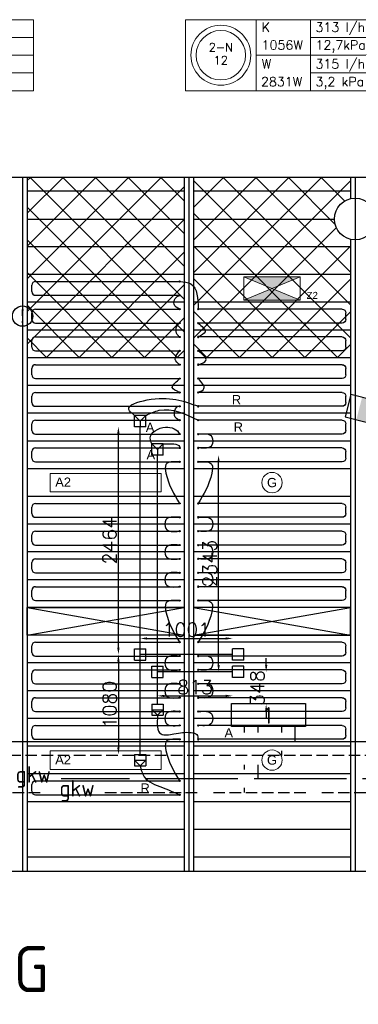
# Model space of a CAD drawing. Extents: x 7383 to 741080, y -570072 to -203000.
# Tile 33 of 43: x 481206 to 484872, y -285043 to -274398. Entities that reach past the tile are written whole.
import ezdxf
from ezdxf.enums import TextEntityAlignment as Align

# ---------------------------------------------------------------- set-up
doc = ezdxf.new("R2010")
doc.units = 0
doc.header["$LTSCALE"] = 25
for name, pattern in [('2322105', [47, 40, -7]), ('2322106', [47, 5, -2, 5, -2, 5, -2, 5, -2, 5, -2, 5, -7]), ('2322107', [2000, 1000, 1000]), ('2322108', [7, 5, -2]), ('HIDDEN', [0.375, 0.25, -0.125])]:
    doc.linetypes.add(name, pattern=pattern)
doc.layers.get('0').update_dxf_attribs({"linetype": 'CONTINUOUS'})
doc.layers.get('DEFPOINTS').update_dxf_attribs({"linetype": 'CONTINUOUS'})
for name, color, linetype in [('000Vermogens2', 7, 'CONTINUOUS'), ('60', 7, 'CONTINUOUS'), ('7KADERHALMOS', 2, 'CONTINUOUS'), ('KP-bandraster', 5, 'CONTINUOUS'), ('KP-koppelingen', 6, 'CONTINUOUS'), ('KP-leidingen(aanvoer)', 5, 'CONTINUOUS'), ('KP-leidingen(retour)', 1, 'CONTINUOUS'), ('KP-Lucht aanvoer', 6, 'CONTINUOUS'), ('KP-lucht centreline', 2, 'CONTINUOUS'), ('KP-maatvoering', 7, 'CONTINUOUS'), ('KP-Melders', 3, 'CONTINUOUS'), ('KP-Oppervlak', 3, 'CONTINUOUS'), ('KP-panelen', 1, 'CONTINUOUS'), ('KP-registers', 4, 'CONTINUOUS'), ('KP-slangen', 7, 'CONTINUOUS'), ('KP-tekst', 7, 'CONTINUOUS'), ('SYM-W', 7, 'CONTINUOUS'), ('Thermostaat', 160, 'CONTINUOUS'), ('WL5501--', 130, 'CONTINUOUS'), ('WL5501-GKW', 4, 'CONTINUOUS'), ('WL5502--', 130, 'CONTINUOUS'), ('WL5502--_GKW-R', 4, 'HIDDEN'), ('WL561---_AANVOER', 10, 'CONTINUOUS'), ('WL561---_RETOUR', 10, 'CONTINUOUS')]:
    doc.layers.add(name, color=color, linetype=linetype)
doc.layers.add('KP-Aluminium', color=8, linetype='CONTINUOUS', lineweight=18)
doc.layers.add('KP-Verlichting', color=2, linetype='CONTINUOUS', lineweight=18)
doc.styles.add('arial', font='ARIAL.TTF')
doc.styles.add('BURO-018', font='ISO96.shx', dxfattribs={"height": 90})
doc.styles.add('ISO', font='ISO.SHX')
doc.styles.add('VERWOL-1', font='ROMANS.SHX')
doc.dimstyles.new('MARTIN', dxfattribs={"dimscale": 0, "dimtxt": 50, "dimasz": 75, "dimexe": 4, "dimexo": 4, "dimgap": 20, "dimtad": 1, "dimdec": 0, "dimrnd": 0.01, "dimzin": 1, "dimdsep": 46, "dimtxsty": 'VERWOL-1', "dimcen": -25, "dimdle": 1, "dimclrd": 7, "dimclre": 2, "dimclrt": 7, "dimadec": 0, "dimazin": 0, "dimtfac": 1, "dimtdec": 0, "dimtix": 1, "dimtofl": 0, "dimtmove": 0, "dimatfit": 3, "dimldrblk": 'OBLIQUE', "dimfxl": 0, "dimtvp": 33.333333, "dimtolj": 1, "dimtzin": 1, "dimarcsym": 0})

# ---------------------------------------------------------------- blocks, each defined once
blk = doc.blocks.new('Register A')
at = {"layer": 'KP-registers', "linetype": 'Continuous'}
for p, q in [((90, 225), (1644, 225)), ((50, 115), (50, 185)), ((90, 75), (1644, 75))]:
    blk.add_line(p, q, dxfattribs=at)
for centre in [(1650, 225), (1650, 75)]:
    blk.add_circle(centre, 6, dxfattribs=at)
for centre, start, end in [((90, 185), 90, 180), ((90, 115), 180, 270)]:
    blk.add_arc(centre, 40, start, end, dxfattribs=at)
blk = doc.blocks.new('*D1548')
at = {"layer": 'DEFPOINTS', "color": 0, "linetype": 'Continuous', "transparency": 16777216}
for p in [(482450, -281262), (482275, -282341), (482511, -282341)]:
    blk.add_point(p, dxfattribs=at)
at = {"layer": 'KP-maatvoering', "color": 7, "linetype": 'Continuous', "lineweight": -2, "transparency": 16777216}
blk.add_line((482275, -281337), (482275, -282266), dxfattribs=at)
at = {"layer": 'KP-maatvoering', "color": 7, "linetype": 'Continuous', "transparency": 16777216}
for points in [[(482262, -281337), (482287, -281337), (482275, -281262)], [(482262, -282266), (482287, -282266), (482275, -282341)]]:
    blk.add_solid(points, dxfattribs=at)
at = {"layer": 'KP-maatvoering', "color": 7, "linetype": 'Continuous', "transparency": 16777216, "insert": (482180, -281802), "char_height": 150, "attachment_point": 5, "rotation": 90, "style": 'VERWOL-1'}
blk.add_mtext('\\A1;1080', dxfattribs=at)
blk = doc.blocks.new('_OBLIQUE')
at = {"color": 0, "linetype": 'ByBlock'}
blk.add_line((-0.5, -0.5), (0.5, 0.5), dxfattribs=at)
blk = doc.blocks.new('*D1549')
at = {"layer": 'DEFPOINTS', "color": 0, "linetype": 'Continuous', "transparency": 16777216}
for p in [(483511, -281087), (482511, -281201), (483511, -281262)]:
    blk.add_point(p, dxfattribs=at)
at = {"layer": 'KP-maatvoering', "color": 7, "linetype": 'Continuous', "lineweight": -2, "transparency": 16777216}
blk.add_line((482586, -281087), (483436, -281087), dxfattribs=at)
at = {"layer": 'KP-maatvoering', "color": 7, "linetype": 'Continuous', "transparency": 16777216}
for points in [[(482586, -281075), (482586, -281100), (482511, -281087)], [(483436, -281075), (483436, -281100), (483511, -281087)]]:
    blk.add_solid(points, dxfattribs=at)
at = {"layer": 'KP-maatvoering', "color": 7, "linetype": 'Continuous', "transparency": 16777216, "insert": (483011, -280992), "char_height": 150, "attachment_point": 5, "style": 'VERWOL-1'}
blk.add_mtext('\\A1;1001', dxfattribs=at)
blk = doc.blocks.new('*D1550')
at = {"layer": 'DEFPOINTS', "color": 0, "linetype": 'Continuous', "transparency": 16777216}
for p in [(482698, -281388), (483511, -281449), (483511, -281708)]:
    blk.add_point(p, dxfattribs=at)
at = {"layer": 'KP-maatvoering', "color": 7, "linetype": 'Continuous', "lineweight": -2, "transparency": 16777216}
blk.add_line((482773, -281708), (483436, -281708), dxfattribs=at)
at = {"layer": 'KP-maatvoering', "color": 7, "linetype": 'Continuous', "transparency": 16777216}
for points in [[(482773, -281696), (482773, -281721), (482698, -281708)], [(483436, -281696), (483436, -281721), (483511, -281708)]]:
    blk.add_solid(points, dxfattribs=at)
at = {"layer": 'KP-maatvoering', "color": 7, "linetype": 'Continuous', "transparency": 16777216, "insert": (483105, -281613), "char_height": 150, "attachment_point": 5, "style": 'VERWOL-1'}
blk.add_mtext('\\A1;813', dxfattribs=at)
blk = doc.blocks.new('*D1551')
at = {"layer": 'DEFPOINTS', "color": 0, "linetype": 'Continuous', "transparency": 16777216}
for p in [(482698, -281449), (482698, -281797), (483874, -281797)]:
    blk.add_point(p, dxfattribs=at)
at = {"layer": 'KP-maatvoering', "color": 7, "linetype": 'Continuous', "lineweight": -2, "transparency": 16777216}
for p, q in [((483874, -281374), (483874, -281299)), ((483874, -281872), (483874, -281947))]:
    blk.add_line(p, q, dxfattribs=at)
at = {"layer": 'KP-maatvoering', "color": 7, "linetype": 'Continuous', "transparency": 16777216}
for points in [[(483862, -281374), (483887, -281374), (483874, -281449)], [(483862, -281872), (483887, -281872), (483874, -281797)]]:
    blk.add_solid(points, dxfattribs=at)
at = {"layer": 'KP-maatvoering', "color": 7, "linetype": 'Continuous', "transparency": 16777216, "insert": (483779, -281623), "char_height": 150, "attachment_point": 5, "rotation": 90, "style": 'VERWOL-1'}
blk.add_mtext('\\A1;348', dxfattribs=at)
blk = doc.blocks.new('*D1633')
at = {"layer": 'DEFPOINTS', "color": 0, "linetype": 'Continuous', "transparency": 16777216}
for p in [(482275, -278798), (482511, -278798), (482450, -281262)]:
    blk.add_point(p, dxfattribs=at)
at = {"layer": 'KP-maatvoering', "color": 7, "linetype": 'Continuous', "lineweight": -2, "transparency": 16777216}
blk.add_line((482275, -281187), (482275, -278873), dxfattribs=at)
at = {"layer": 'KP-maatvoering', "color": 7, "linetype": 'Continuous', "transparency": 16777216}
for points in [[(482262, -278873), (482287, -278873), (482275, -278798)], [(482262, -281187), (482287, -281187), (482275, -281262)]]:
    blk.add_solid(points, dxfattribs=at)
at = {"layer": 'KP-maatvoering', "color": 7, "linetype": 'Continuous', "transparency": 16777216, "insert": (482180, -280030), "char_height": 150, "attachment_point": 5, "rotation": 90, "style": 'VERWOL-1'}
blk.add_mtext('\\A1;2464', dxfattribs=at)
blk = doc.blocks.new('*D1634')
at = {"layer": 'DEFPOINTS', "color": 0, "linetype": 'Continuous', "transparency": 16777216}
for p in [(482698, -279106), (483359, -279106), (482759, -281449)]:
    blk.add_point(p, dxfattribs=at)
at = {"layer": 'KP-maatvoering', "color": 7, "linetype": 'Continuous', "lineweight": -2, "transparency": 16777216}
blk.add_line((483359, -281374), (483359, -279181), dxfattribs=at)
at = {"layer": 'KP-maatvoering', "color": 7, "linetype": 'Continuous', "transparency": 16777216}
for points in [[(483347, -279181), (483372, -279181), (483359, -279106)], [(483347, -281374), (483372, -281374), (483359, -281449)]]:
    blk.add_solid(points, dxfattribs=at)
at = {"layer": 'KP-maatvoering', "color": 7, "linetype": 'Continuous', "transparency": 16777216, "insert": (483264, -280278), "char_height": 150, "attachment_point": 5, "rotation": 90, "style": 'VERWOL-1'}
blk.add_mtext('\\A1;2343', dxfattribs=at)
blk = doc.blocks.new('SW30485012')
at = {"color": 0, "linetype": 'Continuous'}
for p, q in [((-2.5, 2.5), (-2.5, -2.5)), ((2.5, 2.5), (-2.5, 2.5)), ((2.5, -2.5), (2.5, 2.5)), ((-2.5, -2.5), (2.5, -2.5))]:
    blk.add_line(p, q, dxfattribs=at)
blk.add_solid([(-2.5, 0), (2.5, 0), (-2.5, -2.5), (2.5, -2.5)], dxfattribs=at)
at = {"color": 0, "linetype": 'Continuous', "style": 'BURO-018', "flags": 1}
blk.add_attdef('W_ID', (0, 0), '', height=1.8, dxfattribs=at)

msp = doc.modelspace()

# ---------------------------------------------------------------- hatches: boundary and pattern name
at = {"layer": 'KP-Aluminium', "linetype": 'Continuous'}
h = msp.add_hatch(dxfattribs=at)
h.set_pattern_fill('ANSI37', color=256, scale=2000)
h.set_pattern_definition([(45, (283507.47, -39046.92), (-176.7767, 176.7767), []), (135, (283507.47, -39046.92), (-176.7767, -176.7767), [])])
h.paths.add_polyline_path([(482987.6, -276102.6), (481287.6, -276102.6), (481287.6, -276252.6), (482987.6, -276252.6)])
h.paths.add_polyline_path([(482987.6, -276252.6), (481287.6, -276252.6), (481287.6, -276552.6), (482987.6, -276552.6)])
h.paths.add_polyline_path([(482987.6, -276552.6), (481287.6, -276552.6), (481287.6, -276852.6), (482987.6, -276852.6)])
h.paths.add_polyline_path([(482987.6, -276852.6), (481287.6, -276852.6), (481287.6, -277152.6), (482987.6, -277152.6)])
h.paths.add_polyline_path([(482987.6, -277152.6), (481287.6, -277152.6), (481287.6, -277452.6), (482987.6, -277452.6)])
h.paths.add_polyline_path([(482987.6, -277452.6), (481287.6, -277452.6), (481287.6, -277752.6), (482987.6, -277752.6)])
h.paths.add_polyline_path([(482987.6, -277752.6), (481287.6, -277752.6), (481287.6, -278052.6), (482987.6, -278052.6)])
h = msp.add_hatch(dxfattribs=at)
h.set_pattern_fill('ANSI37', color=256, scale=2000)
h.set_pattern_definition([(45, (281707.47, -39046.92), (-176.7767, 176.7767), []), (135, (281707.47, -39046.92), (-176.7767, -176.7767), [])])
h.paths.add_polyline_path([(484787.6, -276102.6), (483087.6, -276102.6), (483087.6, -276252.6), (484787.6, -276252.6)])
h.paths.add_polyline_path([(484787.6, -276333.3), (484787.6, -276252.6), (483087.6, -276252.6), (483087.6, -276552.6), (484612.6, -276552.6, -0.3500011)])
h.paths.add_polyline_path([(484612.6, -276552.6), (483087.6, -276552.6), (483087.6, -276852.6), (484787.6, -276852.6), (484787.6, -276772, -0.3500011)])
h.paths.add_polyline_path([(484787.6, -276852.6), (483087.6, -276852.6), (483087.6, -277152.6), (484787.6, -277152.6)])
h.paths.add_polyline_path([(484787.6, -277152.6), (483087.6, -277152.6), (483087.6, -277452.6), (484787.6, -277452.6)])
h.paths.add_polyline_path([(484787.6, -277452.6), (483087.6, -277452.6), (483087.6, -277752.6), (484787.6, -277752.6)])
h.paths.add_polyline_path([(484787.6, -277752.6), (483087.6, -277752.6), (483087.6, -278052.6), (484787.6, -278052.6)])
at = {"layer": 'KP-Verlichting', "linetype": 'Continuous'}
h = msp.add_hatch(color=256, dxfattribs=at)
h.paths.add_polyline_path([(483632.9, -277177), (483937.6, -277302.6), (484242.4, -277177)])
h.paths.add_polyline_path([(484242.4, -277428.3), (483937.6, -277302.6), (483632.9, -277428.3)])

# ---------------------------------------------------------------- linework, layer by layer
at = {"layer": '000Vermogens2', "linetype": 'Continuous', "lineweight": 0}
for p, q in [((479283.4, -274397.6), (481356.3, -274397.6)), ((481356.3, -274397.6), (481356.3, -275165.4)), ((482999.5, -274397.6), (482999.5, -275165.4)), ((482999.5, -274397.6), (485072.4, -274397.6)), ((483767.4, -274397.6), (483767.4, -275165.4)), ((484352.6, -274781.5), (484352.6, -274397.6)), ((480636.5, -274589.5), (481356.3, -274589.5)), ((484352.6, -274589.5), (485072.4, -274589.5)), ((480051.3, -274781.5), (481356.3, -274781.5)), ((480051.3, -274781.5), (481356.3, -274781.5)), ((483767.4, -274781.5), (485072.4, -274781.5)), ((483767.4, -274781.5), (485072.4, -274781.5)), ((484352.6, -274781.5), (484352.6, -275165.4)), ((480636.5, -274973.5), (481356.3, -274973.5)), ((484352.6, -274973.5), (485072.4, -274973.5)), ((479283.4, -275165.4), (481356.3, -275165.4)), ((482999.5, -275165.4), (485072.4, -275165.4))]:
    msp.add_line(p, q, dxfattribs=at)
for radius in [324.2, 267.6]:
    msp.add_circle((483383.5, -274781.5), radius, dxfattribs=at)
at = {"layer": 'KP-bandraster', "linetype": 'Continuous'}
for p, q in [((481287.6, -276102.6), (481287.6, -283602.6)), ((482987.6, -276102.6), (482987.6, -283602.6)), ((483087.6, -276102.6), (483087.6, -283602.6)), ((484787.6, -276102.6), (484787.6, -276333.3)), ((484787.6, -276772), (484787.6, -283602.6))]:
    msp.add_line(p, q, dxfattribs=at)
msp.add_circle((484837.6, -276552.6), 225, dxfattribs=at)
at = {"layer": 'KP-koppelingen', "linetype": 'Continuous'}
for p, q in [((482449.9, -278797.8), (482449.9, -278676.2)), ((482571.6, -278676.2), (482449.9, -278676.2)), ((482449.9, -278676.2), (482510.7, -278737)), ((482510.7, -278737), (482571.6, -278676.2)), ((482571.5, -278797.8), (482571.6, -278676.2)), ((482510.7, -278737), (482510.7, -278797.8)), ((482571.5, -278797.8), (482449.9, -278797.8)), ((482637.1, -279106.4), (482637.1, -278984.8)), ((482758.8, -278984.8), (482637.1, -278984.8)), ((482637.1, -278984.8), (482697.9, -279045.6)), ((482697.9, -279045.6), (482758.8, -278984.8)), ((482758.7, -279106.4), (482758.8, -278984.8)), ((482758.7, -279106.4), (482637.1, -279106.4)), ((482697.9, -279045.6), (482697.9, -279106.4)), ((482449.9, -281322.7), (482449.9, -281201.1)), ((482449.9, -281201.1), (482571.5, -281201.1)), ((482571.5, -281322.7), (482571.5, -281201.1)), ((483511.4, -281322.7), (483511.4, -281201.1)), ((483633, -281201.1), (483511.4, -281201.1)), ((483633, -281322.7), (483633, -281201.1)), ((482449.9, -281322.7), (482571.5, -281322.7)), ((483633, -281322.7), (483511.4, -281322.7)), ((482637.1, -281509.9), (482637.1, -281388.3)), ((482637.1, -281388.3), (482758.7, -281388.3)), ((482758.7, -281509.9), (482758.7, -281388.3)), ((483511.4, -281509.9), (483511.4, -281388.3)), ((483633, -281388.3), (483511.4, -281388.3)), ((483633, -281509.9), (483633, -281388.3)), ((482637.1, -281509.9), (482758.7, -281509.9)), ((483633, -281509.9), (483511.4, -281509.9)), ((482637.1, -281796.7), (482637, -281918.3)), ((482637.1, -281796.7), (482758.7, -281796.7)), ((482637.1, -281857.5), (482758.7, -281857.6)), ((482697.9, -281918.4), (482637.1, -281857.5)), ((482758.7, -281857.6), (482697.9, -281918.4)), ((482758.7, -281796.7), (482758.7, -281918.4)), ((482637, -281918.3), (482758.7, -281918.4)), ((482449.9, -282341.4), (482449.8, -282463.1)), ((482449.9, -282341.4), (482571.5, -282341.5)), ((482449.9, -282402.3), (482571.5, -282402.3)), ((482510.7, -282463.1), (482449.9, -282402.3)), ((482571.5, -282402.3), (482510.7, -282463.1)), ((482571.5, -282341.5), (482571.5, -282463.1)), ((482449.8, -282463.1), (482571.5, -282463.1))]:
    msp.add_line(p, q, dxfattribs=at)
at = {"layer": 'KP-leidingen(aanvoer)', "linetype": 'Continuous'}
for p, q in [((482697.9, -281796.7), (482697.9, -279106.4)), ((483511.4, -281449.1), (482697.9, -281449.1))]:
    msp.add_line(p, q, dxfattribs=at)
at = {"layer": 'KP-leidingen(retour)', "linetype": 'Continuous'}
for p, q in [((482510.7, -282341.5), (482510.7, -278797.8)), ((483511.4, -281261.9), (482510.7, -281261.9))]:
    msp.add_line(p, q, dxfattribs=at)
at = {"layer": 'KP-Lucht aanvoer', "linetype": 'Continuous'}
for p, q in [((481287.6, -281052.6), (481287.6, -280752.6)), ((481287.6, -280752.6), (482987.6, -280752.6)), ((481287.6, -281052.6), (482987.6, -280752.6)), ((481287.6, -280752.6), (482987.6, -281052.6)), ((482987.6, -280752.6), (482987.6, -281052.6)), ((483087.6, -280752.6), (483087.6, -281052.6)), ((484787.6, -280752.6), (483087.6, -280752.6)), ((483087.6, -280752.6), (484787.6, -281052.6)), ((483087.6, -281052.6), (484787.6, -280752.6)), ((484787.6, -281052.6), (484787.6, -280752.6)), ((482987.6, -281052.6), (481287.6, -281052.6)), ((483087.6, -281052.6), (484787.6, -281052.6))]:
    msp.add_line(p, q, dxfattribs=at)
at = {"layer": 'KP-lucht centreline', "linetype": 'Continuous'}
for p, q in [((481237.6, -276102.6), (481237.6, -283602.6)), ((483037.6, -276102.6), (483037.6, -283602.6)), ((484837.6, -276102.6), (484837.6, -283602.6))]:
    msp.add_line(p, q, dxfattribs=at)
at = {"layer": 'KP-Melders', "linetype": 'Continuous'}
msp.add_circle((481237.6, -277602.6), 110, dxfattribs=at)
at = {"layer": 'KP-Oppervlak', "linetype": 'Continuous'}
for p, q in [((517687.6, -276102.6), (448387.6, -276102.6)), ((466887.6, -283602.6), (517687.6, -283602.6))]:
    msp.add_line(p, q, dxfattribs=at)
at = {"layer": 'KP-panelen', "linetype": 'Continuous'}
for p, q in [((482987.6, -276252.6), (481287.6, -276252.6)), ((484787.6, -276252.6), (483087.6, -276252.6)), ((481287.6, -276552.6), (482987.6, -276552.6)), ((483087.6, -276552.6), (484612.6, -276552.6)), ((482987.6, -276852.6), (481287.6, -276852.6)), ((484787.6, -276852.6), (483087.6, -276852.6)), ((482987.6, -277152.6), (481287.6, -277152.6)), ((484787.6, -277152.6), (483087.6, -277152.6)), ((482987.6, -277452.6), (481287.6, -277452.6)), ((484787.6, -277452.6), (483087.6, -277452.6)), ((482987.6, -277752.6), (481287.6, -277752.6)), ((484787.6, -277752.6), (483087.6, -277752.6)), ((482987.6, -278052.6), (481287.6, -278052.6)), ((484787.6, -278052.6), (483087.6, -278052.6)), ((482987.6, -278352.6), (481287.6, -278352.6)), ((484787.6, -278352.6), (483087.6, -278352.6)), ((482987.6, -278652.6), (481287.6, -278652.6)), ((484787.6, -278652.6), (483087.6, -278652.6)), ((482987.6, -278952.6), (481287.6, -278952.6)), ((484787.6, -278952.6), (483087.6, -278952.6)), ((482987.6, -279252.6), (481287.6, -279252.6)), ((484787.6, -279252.6), (483087.6, -279252.6)), ((482987.6, -279552.6), (481287.6, -279552.6)), ((484787.6, -279552.6), (483087.6, -279552.6)), ((482987.6, -279852.6), (481287.6, -279852.6)), ((484787.6, -279852.6), (483087.6, -279852.6)), ((482987.6, -280152.6), (481287.6, -280152.6)), ((484787.6, -280152.6), (483087.6, -280152.6)), ((482987.6, -280452.6), (481287.6, -280452.6)), ((484787.6, -280452.6), (483087.6, -280452.6)), ((482987.6, -280752.6), (481287.6, -280752.6)), ((484787.6, -280752.6), (483087.6, -280752.6)), ((482987.6, -281052.6), (481287.6, -281052.6)), ((484787.6, -281052.6), (483087.6, -281052.6)), ((482987.6, -281352.6), (481287.6, -281352.6)), ((484787.6, -281352.6), (483087.6, -281352.6)), ((482987.6, -281652.6), (481287.6, -281652.6)), ((484787.6, -281652.6), (483087.6, -281652.6)), ((482987.6, -281952.6), (481287.6, -281952.6)), ((484787.6, -281952.6), (483087.6, -281952.6)), ((482987.6, -282252.6), (481287.6, -282252.6)), ((484787.6, -282252.6), (483087.6, -282252.6)), ((482987.6, -282552.6), (481287.6, -282552.6)), ((484787.6, -282552.6), (483087.6, -282552.6)), ((482987.6, -282852.6), (481287.6, -282852.6)), ((484787.6, -282852.6), (483087.6, -282852.6)), ((482987.6, -283152.6), (481287.6, -283152.6)), ((484787.6, -283152.6), (483087.6, -283152.6)), ((482987.6, -283452.6), (481287.6, -283452.6)), ((484787.6, -283452.6), (483087.6, -283452.6))]:
    msp.add_line(p, q, dxfattribs=at)
at = {"layer": 'KP-slangen', "linetype": 'Continuous'}
for points in [[(482937.6, -277227.6), (483060.5, -277255), (483137.6, -277527.6)], [(482937.6, -277527.6), (482877.8, -277472), (482937.6, -277377.6), (482944.3, -277377.2)], [(482937.6, -277827.6), (482911.8, -277800.3), (482937.6, -277677.6), (482938.7, -277677.2)], [(483137.6, -277677.6), (483213.4, -277773), (483137.6, -277827.6)], [(482937.6, -278127.6), (482890.5, -278072.2), (482937.6, -277977.6)], [(483137.6, -278127.6), (483221.8, -278082.1), (483137.6, -277977.6)], [(482937.6, -278427.6), (482857.9, -278374), (482937.6, -278277.6), (482940, -278274.9)], [(483137.6, -278427.6), (483200.5, -278386.7), (483137.6, -278277.6)], [(482449.9, -278676.2), (482387.8, -278612.1), (482584.6, -278508.9), (483137.6, -278577.6)], [(482937.6, -278727.6), (482881.9, -278677.2), (482937.6, -278577.6), (482942.8, -278581)], [(482571.6, -278676.2), (482717.7, -278620.6), (483137.6, -278727.6)], [(482637.1, -278984.8), (482620, -278922.3), (482784.2, -278803.5), (482937.6, -278877.6), (482939.9, -278882.7)], [(483143.6, -278877.6), (483285.4, -278906.5), (483285.4, -278999.3), (483143.6, -279027.6)], [(482758.8, -278984.8), (482812.5, -278981.8), (482937.6, -279027.6), (482937.1, -279031.3)], [(482931.6, -279177.6), (482789.9, -279206.5), (482789.9, -279299.3), (482937.6, -279627.6)], [(483143.6, -279177.6), (483285.4, -279206.5), (483285.4, -279299.3), (483137.6, -279627.6)], [(482931.6, -279777.6), (482789.9, -279806.5), (482789.9, -279899.3), (482931.6, -279927.6)], [(483143.6, -279777.6), (483285.4, -279806.5), (483285.4, -279899.3), (483143.6, -279927.6)], [(482931.6, -280077.6), (482789.9, -280106.5), (482789.9, -280199.3), (482931.6, -280227.6)], [(483143.6, -280077.6), (483285.4, -280106.5), (483285.4, -280199.3), (483143.6, -280227.6)], [(482931.6, -280377.6), (482789.9, -280406.5), (482789.9, -280499.3), (482931.6, -280527.6)], [(483143.6, -280377.6), (483285.4, -280406.5), (483285.4, -280499.3), (483143.6, -280527.6)], [(482931.6, -280677.6), (482789.9, -280706.5), (482789.9, -280799.3), (482937.6, -281127.6)], [(483143.6, -280677.6), (483285.4, -280706.5), (483285.4, -280799.3), (483137.6, -281127.6)], [(482931.6, -281277.6), (482789.9, -281306.5), (482789.9, -281399.3), (482931.6, -281427.6)], [(483143.6, -281277.6), (483285.4, -281306.5), (483285.4, -281399.3), (483143.6, -281427.6)], [(482931.6, -281577.6), (482789.9, -281606.5), (482789.9, -281699.3), (482931.6, -281727.6)], [(483143.6, -281577.6), (483285.4, -281606.5), (483285.4, -281699.3), (483143.6, -281727.6)], [(482931.6, -281877.6), (482789.9, -281906.5), (482789.9, -281999.3), (482931.6, -282027.6)], [(483143.6, -281877.6), (483285.4, -281906.5), (483285.4, -281999.3), (483143.6, -282027.6)], [(482697.9, -281918.4), (482736.8, -282119.7), (482875.7, -282119.7), (483063.4, -282104.7), (483123.5, -282127.2), (483138, -282178)], [(482931.6, -282177.6), (482789.9, -282206.5), (482789.9, -282299.3), (482937.6, -282627.6)], [(482931.6, -282177.6), (482789.9, -282206.5), (482789.9, -282299.3), (482937.6, -282627.6)], [(482510.7, -282463.1), (482554, -282582.6), (482751.5, -282699.1), (482937.6, -282777.6)]]:
    msp.add_spline(points, degree=3, dxfattribs=at)
at = {"layer": 'KP-Verlichting', "linetype": 'Continuous'}
for p, q in [((483632.9, -277177), (484242.4, -277177)), ((483632.9, -277428.3), (483632.9, -277177)), ((483632.9, -277428.3), (484242.4, -277177)), ((483632.9, -277177), (484242.4, -277428.3)), ((484242.4, -277177), (484242.4, -277428.3)), ((484242.4, -277428.3), (483632.9, -277428.3)), ((481537.6, -279302.6), (482737.6, -279302.6)), ((481537.6, -279302.6), (481537.6, -279502.6)), ((482737.6, -279302.6), (482737.6, -279502.6)), ((481537.6, -279502.6), (482737.6, -279502.6)), ((481537.6, -282302.6), (482737.6, -282302.6)), ((481537.6, -282302.6), (481537.6, -282502.6)), ((482737.6, -282302.6), (482737.6, -282502.6)), ((481537.6, -282502.6), (482737.6, -282502.6))]:
    msp.add_line(p, q, dxfattribs=at)
for centre in [(483937.6, -279402.6), (483937.6, -282402.6)]:
    msp.add_circle(centre, 110, dxfattribs=at)
at = {"layer": 'SYM-W', "color": 2, "linetype": 'Continuous'}
msp.add_lwpolyline([(484299.6, -282039.3), (483499.6, -282039.3), (483499.6, -281789.3), (484299.6, -281789.3)], close=True, dxfattribs=at)
at = {"layer": 'WL5501--', "linetype": '2322105'}
for p, q in [((483789.1, -282103.3), (483789.1, -282039.3)), ((483789.1, -282603.3), (483789.1, -282453.3)), ((497668.2, -282603.3), (481653.4, -282603.3))]:
    msp.add_line(p, q, dxfattribs=at)
at = {"layer": 'WL5502--', "linetype": '2322106'}
for p, q in [((483639.1, -282103.3), (483639.1, -282039.3)), ((483639.1, -282503.3), (483639.1, -282453.3)), ((483639.1, -282753.3), (483639.1, -282703.3)), ((478078.1, -282753.3), (481547.4, -282753.3)), ((482127.4, -282753.3), (497668.2, -282753.3))]:
    msp.add_line(p, q, dxfattribs=at)
at = {"layer": 'WL561---_AANVOER', "linetype": '2322107'}
for p, q in [((484189.1, -282203.3), (484189.1, -282039.3)), ((497667.6, -282203.3), (477913.6, -282203.3))]:
    msp.add_line(p, q, dxfattribs=at)
at = {"layer": 'WL561---_RETOUR', "linetype": '2322108'}
for p, q in [((484039.1, -282039.3), (484039.1, -282103.3)), ((484039.1, -282303.3), (484039.1, -282353.3)), ((497667.6, -282353.3), (477913.6, -282353.3))]:
    msp.add_line(p, q, dxfattribs=at)

# ---------------------------------------------------------------- block references
at = {"layer": 'KP-registers', "linetype": 'Continuous'}
for p in [(481287.6, -277452.6), (481287.6, -277752.6), (481287.6, -278052.6), (481287.6, -278352.6), (481287.6, -278652.6), (481287.6, -278952.6), (481287.6, -279252.6), (481287.6, -279852.6), (481287.6, -280152.6), (481287.6, -280452.6), (481287.6, -280752.6), (481287.6, -281352.6), (481287.6, -281652.6), (481287.6, -281952.6), (481287.6, -282252.6), (481287.6, -282852.6)]:
    msp.add_blockref('Register A', p, dxfattribs=at)
at = {"layer": 'KP-registers', "linetype": 'Continuous', "xscale": -1}
for p in [(484787.6, -277752.6), (484787.6, -278052.6), (484787.6, -278352.6), (484787.6, -278652.6), (484787.6, -278952.6), (484787.6, -279252.6), (484787.6, -279852.6), (484787.6, -280152.6), (484787.6, -280452.6), (484787.6, -280752.6), (484787.6, -281352.6), (484787.6, -281652.6), (484787.6, -281952.6), (484787.6, -282252.6)]:
    msp.add_blockref('Register A', p, dxfattribs=at)
at = {"layer": 'Thermostaat', "xscale": 50.00000000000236, "yscale": 50.00000000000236, "zscale": 50.00000000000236, "rotation": 75.52544540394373}
msp.add_blockref('SW30485012', (484881.9, -278600.5), dxfattribs=at)

# ---------------------------------------------------------------- texts
at = {"layer": '000Vermogens2', "linetype": 'Continuous', "lineweight": 0, "style": 'VERWOL-1'}
for s, p in [('K', (483825.1, -274529.6)), ('313 l/h', (484408.9, -274529.6)), ('1056W', (483825.1, -274721.6)), ('12,7kPa', (484408.9, -274721.6)), ('W', (483825.1, -274925.9)), ('315 l/h', (484408.9, -274925.9)), ('2831W', (483819, -275117.9)), ('3,2 kPa', (484408.9, -275117.9))]:
    msp.add_text(s, height=100, dxfattribs=at).set_placement(p)
for s, p in [('2-N', (483383.5, -274694.9)), ('12', (483383.5, -274836.6))]:
    msp.add_text(s, height=90, dxfattribs=at).set_placement(p, align=Align.MIDDLE_CENTER)
at = {"layer": '60', "color": 1, "linetype": 'Continuous', "style": 'ISO'}
msp.add_text('1', height=180, dxfattribs=at).set_placement((483853.3, -282009))
at = {"layer": '7KADERHALMOS', "style": 'ISO'}
msp.add_text('INDELING KANTOORUNITS, 2e VERDIEPING', height=500, dxfattribs=at).set_placement((469882.1, -284913.1))
at = {"layer": 'KP-Melders', "linetype": 'Continuous', "insert": (481237.6, -277602.6), "char_height": 150, "attachment_point": 5, "style": 'arial'}
msp.add_mtext('\\A1;!', dxfattribs=at)
at = {"layer": 'KP-tekst', "linetype": 'Continuous', "char_height": 100, "attachment_point": 5, "style": 'arial'}
for s, insert in [('\\A1;R', (483552.5, -278505.7)), ('\\A1;A', (482617.7, -278804.7)), ('\\A1;R', (483573.1, -278801.6)), ('\\A1;A', (482625.9, -279100.6)), ('\\A1;A', (483469.3, -282108.1)), ('\\A1;R', (482564.2, -282704.7))]:
    msp.add_mtext(s, dxfattribs=dict(at, insert=insert))
at = {"layer": 'KP-Verlichting', "linetype": 'Continuous', "attachment_point": 5, "style": 'arial'}
for s, insert, char_height in [('\\A1;Z2', (484373.3, -277378), 75), ('\\A1;A2', (481676.3, -279397.6), 100), ('\\A1;G', (483937.6, -279402.6), 100), ('\\A1;A2', (481676.3, -282397.6), 100), ('\\A1;G', (483937.6, -282402.6), 100)]:
    msp.add_mtext(s, dxfattribs=dict(at, insert=insert, char_height=char_height))
at = {"layer": 'WL5501-GKW', "color": 1, "style": 'ISO'}
msp.add_text('gkw', height=180, dxfattribs=at).set_placement((481163.4, -282647.1))
at = {"layer": 'WL5502--_GKW-R', "color": 1, "style": 'ISO'}
msp.add_text('gkw', height=180, dxfattribs=at).set_placement((481637.4, -282797.1))

# ---------------------------------------------------------------- dimensions: what is measured, and where the dimension line sits
at = {"layer": 'KP-maatvoering', "linetype": 'Continuous'}
for base, p1, p2, picture, middle in [((482274.5, -278797.8), (482449.9, -281261.9), (482510.7, -278797.8), '*D1633', (482179.5, -280029.8)), ((483359.1, -279106.4), (482758.7, -281449.1), (482697.9, -279106.4), '*D1634', (483264.1, -280277.8)), ((482274.5, -282341.5), (482449.9, -281261.9), (482510.7, -282341.5), '*D1548', (482179.5, -281801.7)), ((483874.1, -281796.7), (482697.9, -281449.1), (482697.9, -281796.7), '*D1551', (483779.1, -281622.9))]:
    dim = msp.add_linear_dim(base=base, p1=p1, p2=p2, angle=90, dimstyle='MARTIN', override={"dimscale": 1, "dimtxt": 150, "dimse1": 1, "dimse2": 1}, dxfattribs=at)
    dim.commit()
    dim.dimension.update_dxf_attribs({"geometry": picture, "text_midpoint": middle})
for base, p1, p2, picture, middle in [((483511.4, -281087.4), (482510.7, -281201.1), (483511.4, -281261.9), '*D1549', (483011.1, -280992.4)), ((483511.392, -281708.0778), (482697.9158, -281388.2641), (483511.392, -281449.0762), '*D1550', (483104.6539, -281613.0778))]:
    dim = msp.add_linear_dim(base=base, p1=p1, p2=p2, dimstyle='MARTIN', override={"dimscale": 1, "dimtxt": 150, "dimse1": 1, "dimse2": 1}, dxfattribs=at)
    dim.commit()
    dim.dimension.update_dxf_attribs({"geometry": picture, "text_midpoint": middle})

doc.saveas('drawing.dxf')
